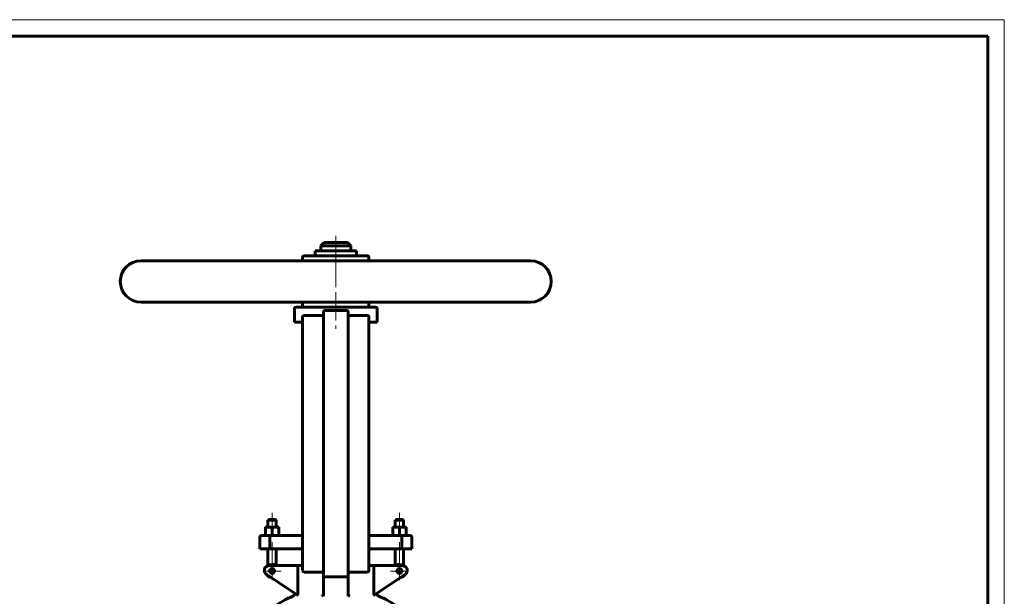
# Model space of a CAD drawing. Header units: millimetres. Extents: x 0 to 594, y 0 to 420.
# Tile 8 of 8: x 297 to 594, y 246 to 420. Entities that reach past the tile are written whole.
import ezdxf

# ---------------------------------------------------------------- set-up
doc = ezdxf.new("R2010")
doc.units = ezdxf.units.MM
for name, pattern in [('K5LT_AXLED', [12, 7.5, -1.5, 1.5, -1.5]), ('K5LT_BASIC', [0]), ('K5LT_THIN', [0])]:
    doc.linetypes.add(name, pattern=pattern)
doc.layers.add('Системный слой (1)', color=251, linetype='Continuous', true_color=0x6c6c6c)

# ---------------------------------------------------------------- blocks, each defined once
blk = doc.blocks.new('U23')
at = {"layer": 'Системный слой (1)', "color": 143, "linetype": 'K5LT_BASIC', "lineweight": 60, "true_color": 0x33acca}
for start, end in [(113.1998, 125.6514), (54.3486, 66.8002)]:
    blk.add_arc((392.35, 216.42), 32.5, start, end, dxfattribs=at)
blk = doc.blocks.new('U26')
at = {"layer": 'Системный слой (1)', "color": 143, "linetype": 'K5LT_BASIC', "lineweight": 60, "true_color": 0x33acca}
for p, q in [((382.35, 347.33), (381.28, 347.33)), ((451.1, 347.33), (402.35, 347.33))]:
    blk.add_line(p, q, dxfattribs=at)
blk = doc.blocks.new('U27')
at = {"layer": 'Системный слой (1)', "color": 143, "linetype": 'K5LT_BASIC', "lineweight": 60, "true_color": 0x33acca}
for p, q in [((386.1, 350.33), (386.21, 350.33)), ((386.21, 350.33), (398.6, 350.33))]:
    blk.add_line(p, q, dxfattribs=at)
blk = doc.blocks.new('U32')
at = {"layer": 'Системный слой (1)', "color": 30, "linetype": 'K5LT_AXLED', "lineweight": 18, "true_color": 0xff8000}
for q in [(373.14, 256.53), (370.39, 253.78), (375.89, 253.78), (373.14, 251.03)]:
    blk.add_line((373.14, 253.78), q, dxfattribs=at)
blk = doc.blocks.new('U34')
at = {"layer": 'Системный слой (1)', "color": 30, "linetype": 'K5LT_AXLED', "lineweight": 18, "true_color": 0xff8000}
for q in [(411.56, 256.53), (408.81, 253.78), (414.31, 253.78), (411.56, 251.03)]:
    blk.add_line((411.56, 253.78), q, dxfattribs=at)
blk = doc.blocks.new('U36')
at = {"color": 7, "linetype": 'K5LT_THIN', "lineweight": 18, "true_color": 0xffffff}
for p, q in [((0, 420), (594, 420)), ((594, 420), (594, 0))]:
    blk.add_line(p, q, dxfattribs=at)
at = {"color": 143, "linetype": 'K5LT_BASIC', "lineweight": 60, "true_color": 0x33acca}
for p, q in [((20, 415), (589, 415)), ((589, 415), (589, 5))]:
    blk.add_line(p, q, dxfattribs=at)

msp = doc.modelspace()

# ---------------------------------------------------------------- linework, layer by layer
at = {"layer": 'Системный слой (1)', "color": 30, "linetype": 'K5LT_AXLED', "lineweight": 18, "true_color": 0xff8000}
for p, q in [((392.3485, 354.8308), (392.3485, 345.3308)), ((392.3485, 346.8308), (392.3485, 335.3308)), ((392.3485, 336.8308), (392.3485, 326.8308)), ((373.1413, 271.3308), (373.1413, 265.0058)), ((411.5557, 271.3308), (411.5557, 265.0058)), ((373.1413, 262.4558), (373.1413, 253.3366)), ((411.5557, 262.4558), (411.5557, 253.3366))]:
    msp.add_line(p, q, dxfattribs=at)
at = {"layer": 'Системный слой (1)', "color": 143, "linetype": 'K5LT_BASIC', "lineweight": 60, "true_color": 0x33acca}
for p, q in [((388.8485, 352.8308), (387.8485, 351.8308)), ((387.8485, 350.3308), (387.8485, 351.8308)), ((387.8485, 351.8308), (396.8485, 351.8308)), ((395.8485, 352.8308), (388.8485, 352.8308)), ((395.8485, 352.8308), (396.8485, 351.8308)), ((396.8485, 350.3308), (396.8485, 351.8308)), ((382.3485, 347.3308), (382.3485, 348.3308)), ((401.8485, 348.8308), (382.8485, 348.8308)), ((386.0985, 348.8308), (386.0985, 350.3308)), ((398.5985, 348.8308), (398.5985, 350.3308)), ((402.3485, 347.3308), (402.3485, 348.3308)), ((333.5985, 347.3308), (451.0985, 347.3308)), ((451.0985, 334.8308), (333.5985, 334.8308)), ((379.8485, 328.8308), (379.8485, 332.8308)), ((404.3485, 333.3308), (380.3485, 333.3308)), ((382.3485, 333.8308), (382.3485, 334.8308)), ((402.3485, 333.8308), (402.3485, 334.8308)), ((404.8485, 328.8308), (404.8485, 332.8308)), ((382.3485, 330.3308), (382.3485, 324.8308)), ((388.0985, 330.8308), (382.8485, 330.8308)), ((388.5985, 331.8308), (388.5985, 324.8308)), ((389.0985, 332.3308), (395.5985, 332.3308)), ((396.0985, 324.8308), (396.0985, 331.8308)), ((401.8485, 330.8308), (396.5985, 330.8308)), ((402.3485, 324.8308), (402.3485, 330.3308)), ((382.3485, 328.8308), (379.8485, 328.8308)), ((404.8485, 328.8308), (402.3485, 328.8308)), ((382.3485, 324.8308), (382.3485, 259.4558)), ((388.5985, 324.8308), (388.5985, 259.4558)), ((396.0985, 259.4558), (396.0985, 324.8308)), ((402.3485, 259.4558), (402.3485, 324.8308)), ((372.1413, 269.3308), (371.8913, 269.0808)), ((371.8913, 267.0058), (371.8913, 269.0808)), ((371.8913, 269.0808), (374.3913, 269.0808)), ((374.1413, 269.3308), (372.1413, 269.3308)), ((374.1413, 269.3308), (374.3913, 269.0808)), ((374.3913, 267.0058), (374.3913, 269.0808)), ((410.5557, 269.3308), (410.3057, 269.0808)), ((410.3057, 267.0058), (410.3057, 269.0808)), ((410.3057, 269.0808), (412.8057, 269.0808)), ((412.5557, 269.3308), (410.5557, 269.3308)), ((412.5557, 269.3308), (412.8057, 269.0808)), ((412.8057, 267.0058), (412.8057, 269.0808)), ((372.5227, 264.4558), (369.8913, 264.4558)), ((371.1413, 267.0058), (372.1413, 267.0058)), ((371.1413, 266.8272), (371.1413, 267.0058)), ((371.1413, 264.6344), (371.1413, 266.8272)), ((371.1413, 264.4558), (371.1413, 264.6344)), ((372.1413, 267.0058), (374.1413, 267.0058)), ((382.3485, 264.4558), (372.5227, 264.4558)), ((373.1413, 264.6344), (373.1413, 266.8272)), ((374.1413, 267.0058), (375.1413, 267.0058)), ((375.1413, 267.0058), (375.1413, 266.8272)), ((375.1413, 264.6344), (375.1413, 266.8272)), ((375.1413, 264.6344), (375.1413, 264.4558)), ((412.1743, 264.4558), (402.3485, 264.4558)), ((410.5557, 267.0058), (409.5557, 267.0058)), ((409.5557, 267.0058), (409.5557, 266.8272)), ((409.5557, 264.6344), (409.5557, 266.8272)), ((409.5557, 264.6344), (409.5557, 264.4558)), ((412.5557, 267.0058), (410.5557, 267.0058)), ((411.5557, 264.6344), (411.5557, 266.8272)), ((414.8057, 264.4558), (412.1743, 264.4558)), ((413.5557, 267.0058), (412.5557, 267.0058)), ((413.5557, 266.8272), (413.5557, 267.0058)), ((413.5557, 264.6344), (413.5557, 266.8272)), ((413.5557, 264.4558), (413.5557, 264.6344)), ((369.3913, 260.4558), (369.3913, 263.9558)), ((372.4092, 260.4558), (372.4092, 263.9558)), ((412.2878, 260.4558), (412.2878, 263.9558)), ((415.3057, 260.4558), (415.3057, 263.9558)), ((369.3913, 260.4558), (372.4092, 260.4558)), ((371.8913, 255.3983), (371.8913, 260.4558)), ((372.4092, 260.4558), (382.3485, 260.4558)), ((374.3913, 255.4558), (374.3913, 260.4558)), ((382.3485, 259.4558), (382.3485, 253.9558)), ((388.5985, 259.4558), (388.5985, 252.4961)), ((396.0985, 252.4961), (396.0985, 259.4558)), ((402.3485, 260.4558), (412.2878, 260.4558)), ((402.3485, 253.9558), (402.3485, 259.4558)), ((410.3057, 255.4558), (410.3057, 260.4558)), ((412.2878, 260.4558), (415.3057, 260.4558)), ((412.8057, 255.3983), (412.8057, 260.4558)), ((381.2242, 255.4558), (372.3026, 255.4558)), ((382.3485, 255.4558), (381.2242, 255.4558)), ((403.4728, 255.4558), (402.3485, 255.4558)), ((412.3943, 255.4558), (403.4728, 255.4558)), ((371.4706, 252.7077), (380.6551, 246.5847)), ((380.892, 254.9558), (380.892, 247.0277)), ((382.8485, 253.4558), (388.0985, 253.4558)), ((388.5985, 252.4961), (388.5985, 246.2329)), ((396.0985, 246.2329), (396.0985, 252.4961)), ((396.5985, 253.4558), (401.8485, 253.4558)), ((403.8049, 247.0277), (403.8049, 254.9558)), ((404.0419, 246.5847), (413.2264, 252.7077)), ((389.0985, 252.0607), (395.5985, 252.0607)), ((379.8485, 246.7535), (379.8485, 247.1225)), ((404.8485, 246.7535), (404.8485, 247.1225))]:
    msp.add_line(p, q, dxfattribs=at)
for centre in [(373.1413, 253.7753), (411.5557, 253.7753)]:
    msp.add_circle(centre, 0.75, dxfattribs=at)
for centre, radius, start, end in [((382.8485, 348.3308), 0.5, 90, 180), ((401.8485, 348.3308), 0.5, 0, 90), ((333.5985, 341.0808), 6.25, 90, 270), ((451.0985, 341.0808), 6.25, 270, 90), ((380.3485, 332.8308), 0.5, 90, 180), ((382.8485, 333.8308), 0.5, 180, 270), ((401.8485, 333.8308), 0.5, 270, 0), ((404.3485, 332.8308), 0.5, 0, 90), ((382.8485, 330.3308), 0.5, 90, 180), ((388.0985, 331.3308), 0.5, 270, 0), ((389.0985, 331.8308), 0.5, 90, 180), ((395.5985, 331.8308), 0.5, 0, 90), ((396.5985, 331.3308), 0.5, 180, 270), ((401.8485, 330.3308), 0.5, 0, 90), ((369.8913, 263.9558), 0.5, 90, 180), ((414.8057, 263.9558), 0.5, 0, 90), ((372.3026, 253.9558), 1.5, 90, 236.309932), ((373.1413, 253.7753), 2, 57.164742, 124.279557), ((411.5557, 253.7753), 2, 55.720443, 122.835258), ((412.3943, 253.9558), 1.5, 303.690068, 90), ((373.1413, 253.7753), 2, 211.432739, 261.144264), ((382.8485, 253.9558), 0.5, 180, 270), ((388.0985, 252.9558), 0.5, 0, 90), ((396.5985, 252.9558), 0.5, 90, 180), ((401.8485, 253.9558), 0.5, 270, 0), ((411.5557, 253.7753), 2, 278.855736, 328.567261), ((379.3485, 246.7535), 0.5, 293.199843, 0), ((405.3485, 246.7535), 0.5, 180, 246.800157)]:
    msp.add_arc(centre, radius, start, end, dxfattribs=at)
for points, knots in [([(372.1413, 267.0058), (372.0694, 267.0058), (371.932, 267.0001), (371.7221, 266.9751), (371.4673, 266.9258), (371.2688, 266.8697), (371.1413, 266.8272)], [0, 0, 0, 0, 1.56500174, 3.0195253, 4.59093933, 7, 7, 7, 7]), ([(371.1413, 264.6344), (371.2504, 264.5981), (371.4339, 264.5448), (371.6644, 264.4966), (371.8554, 264.4695), (372.0078, 264.4579), (372.1052, 264.4558), (372.1413, 264.4558)], [0, 0, 0, 0, 2.35900254, 4.17100942, 5.56387852, 7.10137524, 8, 8, 8, 8]), ([(373.1413, 266.8272), (373.0323, 266.8635), (372.8487, 266.9169), (372.6182, 266.9651), (372.4273, 266.9921), (372.2748, 267.0038), (372.1774, 267.0058), (372.1413, 267.0058)], [0, 0, 0, 0, 2.35900254, 4.17100942, 5.56387852, 7.10137524, 8, 8, 8, 8]), ([(372.1413, 264.4558), (372.2132, 264.4558), (372.3507, 264.4615), (372.5605, 264.4866), (372.8154, 264.5358), (373.0139, 264.592), (373.1413, 264.6344)], [0, 0, 0, 0, 1.56500174, 3.0195253, 4.59093933, 7, 7, 7, 7]), ([(372.5227, 264.4558), (372.5134, 264.4558), (372.497, 264.4468), (372.4705, 264.4052), (372.4487, 264.3415), (372.4294, 264.2478), (372.4149, 264.134), (372.4096, 264.0285), (372.4092, 263.9647), (372.4092, 263.9558)], [0, 0, 0, 0, 1.58216592, 2.77110365, 4.7126254, 5.9310045, 7.56472472, 9.65917449, 10, 10, 10, 10]), ([(374.1413, 267.0058), (374.0694, 267.0058), (373.932, 267.0001), (373.7221, 266.9751), (373.4673, 266.9258), (373.2688, 266.8697), (373.1413, 266.8272)], [0, 0, 0, 0, 1.56500174, 3.0195253, 4.59093933, 7, 7, 7, 7]), ([(373.1413, 264.6344), (373.2504, 264.5981), (373.4339, 264.5448), (373.6644, 264.4966), (373.8554, 264.4695), (374.0078, 264.4579), (374.1052, 264.4558), (374.1413, 264.4558)], [0, 0, 0, 0, 2.35900254, 4.17100942, 5.56387852, 7.10137524, 8, 8, 8, 8]), ([(375.1413, 266.8272), (375.0323, 266.8635), (374.8487, 266.9169), (374.6182, 266.9651), (374.4273, 266.9921), (374.2748, 267.0038), (374.1774, 267.0058), (374.1413, 267.0058)], [0, 0, 0, 0, 2.35900254, 4.17100942, 5.56387852, 7.10137524, 8, 8, 8, 8]), ([(374.1413, 264.4558), (374.2132, 264.4558), (374.3507, 264.4615), (374.5605, 264.4866), (374.8154, 264.5358), (375.0139, 264.592), (375.1413, 264.6344)], [0, 0, 0, 0, 1.56500174, 3.0195253, 4.59093933, 7, 7, 7, 7]), ([(409.5557, 266.8272), (409.6647, 266.8635), (409.8483, 266.9169), (410.0787, 266.9651), (410.2697, 266.9921), (410.4222, 267.0038), (410.5196, 267.0058), (410.5557, 267.0058)], [0, 0, 0, 0, 2.35900254, 4.17100942, 5.56387852, 7.10137524, 8, 8, 8, 8]), ([(410.5557, 264.4558), (410.4837, 264.4558), (410.3463, 264.4615), (410.1365, 264.4866), (409.8816, 264.5358), (409.6831, 264.592), (409.5557, 264.6344)], [0, 0, 0, 0, 1.56500174, 3.0195253, 4.59093933, 7, 7, 7, 7]), ([(410.5557, 267.0058), (410.6276, 267.0058), (410.765, 267.0001), (410.9749, 266.9751), (411.2297, 266.9258), (411.4282, 266.8697), (411.5557, 266.8272)], [0, 0, 0, 0, 1.56500174, 3.0195253, 4.59093933, 7, 7, 7, 7]), ([(411.5557, 264.6344), (411.4466, 264.5981), (411.263, 264.5448), (411.0326, 264.4966), (410.8416, 264.4695), (410.6891, 264.4579), (410.5917, 264.4558), (410.5557, 264.4558)], [0, 0, 0, 0, 2.35900254, 4.17100942, 5.56387852, 7.10137524, 8, 8, 8, 8]), ([(411.5557, 266.8272), (411.6647, 266.8635), (411.8483, 266.9169), (412.0787, 266.9651), (412.2697, 266.9921), (412.4222, 267.0038), (412.5196, 267.0058), (412.5557, 267.0058)], [0, 0, 0, 0, 2.35900254, 4.17100942, 5.56387852, 7.10137524, 8, 8, 8, 8]), ([(412.5557, 264.4558), (412.4837, 264.4558), (412.3463, 264.4615), (412.1365, 264.4866), (411.8816, 264.5358), (411.6831, 264.592), (411.5557, 264.6344)], [0, 0, 0, 0, 1.56500174, 3.0195253, 4.59093933, 7, 7, 7, 7]), ([(412.1743, 264.4558), (412.1836, 264.4558), (412.2, 264.4468), (412.2265, 264.4052), (412.2482, 264.3415), (412.2675, 264.2478), (412.2821, 264.134), (412.2874, 264.0285), (412.2878, 263.9647), (412.2878, 263.9558)], [0, 0, 0, 0, 1.58216592, 2.77110365, 4.7126254, 5.9310045, 7.56472472, 9.65917449, 10, 10, 10, 10]), ([(412.5557, 267.0058), (412.6276, 267.0058), (412.765, 267.0001), (412.9749, 266.9751), (413.2297, 266.9258), (413.4282, 266.8697), (413.5557, 266.8272)], [0, 0, 0, 0, 1.56500174, 3.0195253, 4.59093933, 7, 7, 7, 7]), ([(413.5557, 264.6344), (413.4466, 264.5981), (413.263, 264.5448), (413.0326, 264.4966), (412.8416, 264.4695), (412.6891, 264.4579), (412.5917, 264.4558), (412.5557, 264.4558)], [0, 0, 0, 0, 2.35900254, 4.17100942, 5.56387852, 7.10137524, 8, 8, 8, 8]), ([(381.2242, 255.4558), (381.1832, 255.4558), (381.1292, 255.4412), (381.0638, 255.3965), (381.0309, 255.3652), (381.0033, 255.3314), (380.9815, 255.2998), (380.9599, 255.2617), (380.942, 255.2223), (380.9248, 255.176), (380.9104, 255.1253), (380.8961, 255.0483), (380.892, 254.9927), (380.892, 254.9558)], [0, 0, 0, 0, 3.54988125, 4.65564795, 6.08948704, 6.79209024, 7.58102165, 8.54233702, 9.44103878, 10.05360783, 11.26917754, 12.2074529, 14, 14, 14, 14]), ([(403.4728, 255.4558), (403.5138, 255.4558), (403.5677, 255.4412), (403.6331, 255.3965), (403.666, 255.3652), (403.6937, 255.3314), (403.7155, 255.2998), (403.7371, 255.2617), (403.755, 255.2223), (403.7722, 255.176), (403.7865, 255.1253), (403.8009, 255.0483), (403.8049, 254.9927), (403.8049, 254.9558)], [0, 0, 0, 0, 3.54988125, 4.65564795, 6.08948704, 6.79209024, 7.58102165, 8.54233702, 9.44103878, 10.05360783, 11.26917754, 12.2074529, 14, 14, 14, 14]), ([(388.5985, 252.4961), (388.5985, 252.4603), (388.6056, 252.4068), (388.6303, 252.3367), (388.6609, 252.2782), (388.7039, 252.2223), (388.7495, 252.1805), (388.7956, 252.1464), (388.8341, 252.1238), (388.883, 252.1015), (388.9247, 252.0862), (388.9804, 252.0717), (389.0379, 252.0628), (389.0786, 252.0607), (389.0985, 252.0607)], [0, 0, 0, 0, 2.61943073, 3.90045281, 5.29605364, 7.19614144, 8.5501657, 9.1298976, 10.61875065, 11.08333432, 12.0706103, 12.98518719, 14.02420078, 15, 15, 15, 15]), ([(396.0985, 252.4961), (396.0985, 252.4603), (396.0914, 252.4068), (396.0666, 252.3367), (396.0361, 252.2782), (395.9931, 252.2223), (395.9475, 252.1805), (395.9013, 252.1464), (395.8629, 252.1238), (395.814, 252.1015), (395.7723, 252.0862), (395.7166, 252.0717), (395.659, 252.0628), (395.6183, 252.0607), (395.5985, 252.0607)], [0, 0, 0, 0, 2.61943073, 3.90045281, 5.29605364, 7.19614144, 8.5501657, 9.1298976, 10.61875065, 11.08333432, 12.0706103, 12.98518719, 14.02420078, 15, 15, 15, 15]), ([(380.6551, 246.5847), (380.6593, 246.5822), (380.6651, 246.5792), (380.6728, 246.5764), (380.6775, 246.5752), (380.6856, 246.5738), (380.6957, 246.5734), (380.7099, 246.5752), (380.7226, 246.5785), (380.7372, 246.5842), (380.7498, 246.5906), (380.7646, 246.5998), (380.7768, 246.6089), (380.7911, 246.6215), (380.8015, 246.632), (380.8129, 246.6454), (380.8214, 246.6565), (380.8323, 246.6729), (380.841, 246.6883), (380.8494, 246.7064), (380.854, 246.7178), (380.8596, 246.7341), (380.8624, 246.7445), (380.8647, 246.7535)], [0, 0, 0, 0, 1.80648109, 2.39696914, 2.98395202, 3.56665046, 5.30324848, 6.44533047, 8.1248186, 9.20620618, 10.77480227, 11.733237, 13.46574888, 14.25792251, 15.9943969, 16.62348978, 17.8789055, 18.78313945, 20.40331099, 21.12754901, 22.27140421, 22.49203627, 24, 24, 24, 24]), ([(380.892, 247.0277), (380.892, 246.9886), (380.8892, 246.9064), (380.8774, 246.8134), (380.8673, 246.765), (380.8647, 246.7535)], [0, 0, 0, 0, 2.56580144, 5.16429172, 6, 6, 6, 6]), ([(388.1629, 246.294), (388.2035, 246.3101), (388.2633, 246.3412), (388.3373, 246.3945), (388.4128, 246.4603), (388.4755, 246.5347), (388.5224, 246.6126), (388.5532, 246.6733), (388.5706, 246.7205), (388.5796, 246.7535)], [0, 0, 0, 0, 2.24244502, 3.35472674, 4.39501235, 6.97187382, 7.76994023, 8.46369313, 10, 10, 10, 10]), ([(396.0985, 246.8974), (396.0985, 246.867), (396.1024, 246.8183), (396.1126, 246.771), (396.1174, 246.7535)], [0, 0, 0, 0, 3.12833275, 5, 5, 5, 5]), ([(396.5341, 246.294), (396.4935, 246.3101), (396.4336, 246.3412), (396.3597, 246.3946), (396.2964, 246.4497), (396.2437, 246.5084), (396.2004, 246.5696), (396.1728, 246.6156), (396.1426, 246.6764), (396.1256, 246.7234), (396.1174, 246.7535)], [0, 0, 0, 0, 2.46488112, 3.68847306, 4.83181347, 6.82298591, 7.67050749, 8.55636961, 9.46689142, 11, 11, 11, 11]), ([(403.8323, 246.7535), (403.8258, 246.7818), (403.8155, 246.8404), (403.8066, 246.9349), (403.8049, 246.9969), (403.8049, 247.0277)], [0, 0, 0, 0, 2.06564523, 3.98128097, 6, 6, 6, 6]), ([(403.8323, 246.7535), (403.8341, 246.7465), (403.8364, 246.7378), (403.8402, 246.7256), (403.8441, 246.7148), (403.8494, 246.7022), (403.8565, 246.6876), (403.8629, 246.6762), (403.8719, 246.6618), (403.8806, 246.6497), (403.8922, 246.6357), (403.9023, 246.6251), (403.9144, 246.6138), (403.9253, 246.605), (403.9396, 246.595), (403.9508, 246.5886), (403.9653, 246.5819), (403.9783, 246.5772), (403.9938, 246.5741), (404.0087, 246.5733), (404.0197, 246.575), (404.0274, 246.5775), (404.0312, 246.5789), (404.0361, 246.5812), (404.0396, 246.5833), (404.0419, 246.5847)], [0, 0, 0, 0, 1.28513048, 1.61616402, 2.30752882, 3.40780768, 4.18540209, 5.42535027, 6.00566974, 7.66105375, 8.60290006, 10.05789664, 11.05259159, 12.56348206, 13.56586496, 15.55351623, 16.05292902, 18.11776579, 19.69014759, 21.27314444, 23.37447006, 23.89827587, 24.42211951, 24.94659466, 26, 26, 26, 26])]:
    msp.add_open_spline(points, degree=3, knots=knots, dxfattribs=at)
msp.add_open_spline([(388.5796, 246.7535), (388.5923, 246.8003), (388.5985, 246.8489), (388.5985, 246.8974)], degree=3, dxfattribs=at)

# ---------------------------------------------------------------- block references
msp.add_blockref('U36', (0, 0))
at = {"layer": 'Системный слой (1)'}
for name in ['U27', 'U26', 'U32', 'U34', 'U23']:
    msp.add_blockref(name, (0, 0), dxfattribs=at)

doc.saveas('drawing.dxf')
